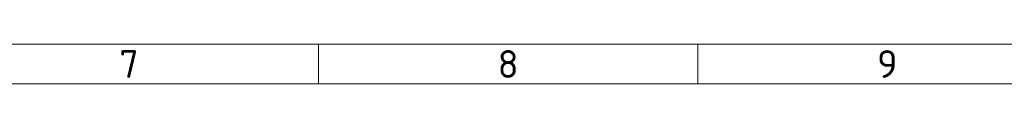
# Model space of a CAD drawing. Header units: millimetres. Extents: x 5 to 589, y 5 to 415.
# Tile 29 of 34: x 307 to 431, y 410 to 415. Entities that reach past the tile are written whole.
import ezdxf

# ---------------------------------------------------------------- set-up
doc = ezdxf.new("R2010")
doc.units = ezdxf.units.MM
doc.layers.add('Rahmen (ISO)', color=7, linetype='Continuous', lineweight=70)
doc.styles.add('Notiztext (ISO)', font='isocpeur.ttf')

# ---------------------------------------------------------------- blocks, each defined once
blk = doc.blocks.new('Ränder Basler-A2')
at = {"layer": 'Rahmen (ISO)', "color": 7, "lineweight": 18}
blk.add_line((589, 415), (5, 415), dxfattribs=at)
at = {"layer": 'Rahmen (ISO)', "lineweight": 18}
for p, q in [((344.83, 410), (344.83, 415)), ((392.67, 410), (392.67, 415)), ((297, 410), (344.83, 410)), ((344.83, 410), (392.67, 410)), ((392.67, 410), (440.5, 410))]:
    blk.add_line(p, q, dxfattribs=at)
at = {"layer": 'Rahmen (ISO)', "char_height": 3.5, "attachment_point": 5, "style": 'Notiztext (ISO)'}
for s, insert in [('\\fISOCPEUR|b0|i0;7', (320.92, 412.5)), ('\\fISOCPEUR|b0|i0;8', (368.75, 412.5)), ('\\fISOCPEUR|b0|i0;9', (416.58, 412.5))]:
    blk.add_mtext(s, dxfattribs=dict(at, insert=insert))

msp = doc.modelspace()

# ---------------------------------------------------------------- block references
msp.add_blockref('Ränder Basler-A2', (0, 0))

doc.saveas('drawing.dxf')
